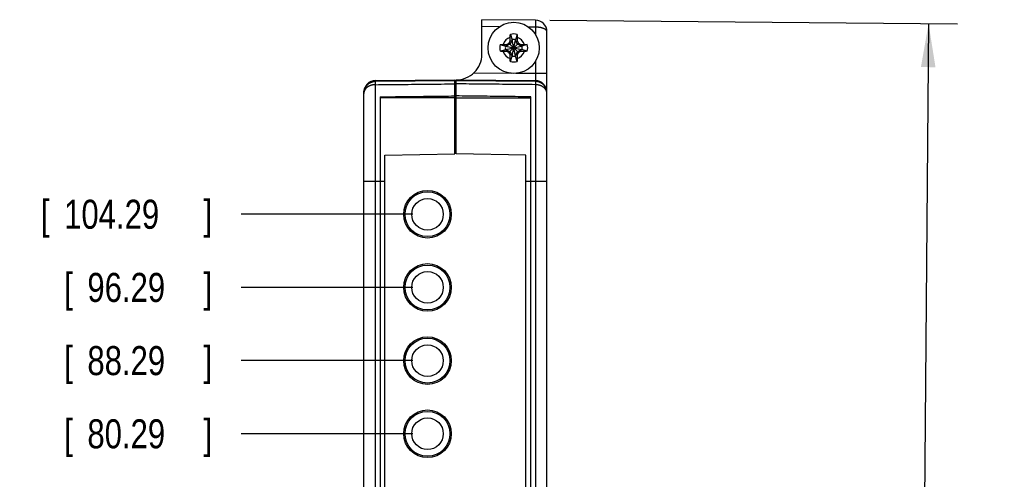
# Model space of a CAD drawing. Header units: inches. Extents: x 0 to 22, y 0 to 17.
# Tile 4 of 17: x 2.4 to 6.6, y 8.7 to 10.7. Entities that reach past the tile are written whole.
import ezdxf

# ---------------------------------------------------------------- set-up
doc = ezdxf.new("R2010")
doc.units = ezdxf.units.IN
doc.header["$LTSCALE"] = 1.21
doc.header["$MEASUREMENT"] = 0
doc.layers.get('0').update_dxf_attribs({"linetype": 'CONTINUOUS'})
doc.layers.add('DIMENSIONS', color=7, linetype='CONTINUOUS')
doc.styles.get("Standard").update_dxf_attribs({"font": 'txt', "width": 0.8})
doc.dimstyles.new('DIMSTYLE_1', dxfattribs={"dimtxt": 0.125, "dimasz": 0.1875, "dimexe": 0.18, "dimexo": 0.0625, "dimgap": 0.09, "dimtad": 0, "dimtih": 1, "dimtoh": 1, "dimdec": 3, "dimzin": 4, "dimdsep": 46, "dimtxsty": 'STANDARD', "dimblk": '_FILLED', "dimblk1": '_FILLED', "dimblk2": '_FILLED', "dimcen": 0.09, "dimadec": 0, "dimazin": 0, "dimtp": 0.01, "dimtm": 0.01, "dimtfac": 1, "dimtdec": 3, "dimtofl": 0, "dimtmove": 0, "dimatfit": 3, "dimldrblk": '_FILLED', "dimfxl": 1, "dimtolj": 1, "dimtzin": 4, "dimarcsym": 0})
doc.dimstyles.new('DIMSTYLE_2', dxfattribs={"dimtxt": 0.125, "dimasz": 0.1875, "dimexe": 0.18, "dimexo": 0.0625, "dimgap": 0.09, "dimtad": 0, "dimtih": 1, "dimtoh": 1, "dimdec": 3, "dimzin": 4, "dimdsep": 46, "dimtxsty": 'STANDARD', "dimblk": '_FILLED', "dimblk1": '_FILLED', "dimblk2": '_FILLED', "dimcen": 0.09, "dimadec": 0, "dimazin": 0, "dimtp": 0.01, "dimtm": 0.01, "dimtfac": 1, "dimtdec": 3, "dimtofl": 0, "dimtmove": 0, "dimatfit": 3, "dimldrblk": '_FILLED', "dimfxl": 1, "dimtolj": 1, "dimtzin": 4, "dimarcsym": 0})

# ---------------------------------------------------------------- blocks, each defined once
blk = doc.blocks.new('_FILLED')
at = {"color": 0, "linetype": 'BYBLOCK'}
blk.add_solid([(0, 0), (-1, 0.167), (-1, -0.167)], dxfattribs=at)
blk = doc.blocks.new('*D1')
at = {"layer": 'DIMENSIONS', "color": 2, "linetype": 'CONTINUOUS'}
for p, q in [((4.6746, 10.7186), (6.4292, 10.7033)), ((6.3042, 10.7043), (6.2851, 8.5177)), ((6.26, 5.6379), (6.2813, 8.0802)), ((4.2162, 5.6557), (6.3849, 5.6368))]:
    blk.add_line(p, q, dxfattribs=at)
at = {"layer": 'DIMENSIONS', "color": 2, "linetype": 'CONTINUOUS', "xscale": 0.1875, "yscale": 0.1875, "zscale": 0.1875}
for p, rotation in [((6.3042, 10.7043), 89.5), ((6.26, 5.6379), 269.5)]:
    blk.add_blockref('_FILLED', p, dxfattribs=dict(at, rotation=rotation))
at = {"layer": 'DIMENSIONS', "color": 2, "linetype": 'CONTINUOUS', "width": 0.8}
for s, p in [('5.067', (5.884, 8.3302)), ('[', (5.884, 8.1427)), ('128.69', (5.984, 8.1427)), (']', (6.584, 8.1427))]:
    blk.add_text(s, height=0.125, dxfattribs=at).set_placement(p)
blk = doc.blocks.new('*D11')
at = {"layer": 'DIMENSIONS', "color": 2, "linetype": 'CONTINUOUS'}
blk.add_line((4.0852, 8.9387), (3.3464, 8.9387), dxfattribs=at)
at = {"layer": 'DIMENSIONS', "color": 2, "linetype": 'CONTINUOUS', "width": 0.8}
for s, p in [('3.161', (1.9589, 8.8762)), ('[', (2.5839, 8.8762)), ('80.29', (2.6839, 8.8762)), (']', (3.1839, 8.8762))]:
    blk.add_text(s, height=0.125, dxfattribs=at).set_placement(p)
blk = doc.blocks.new('*D12')
at = {"layer": 'DIMENSIONS', "color": 2, "linetype": 'CONTINUOUS'}
blk.add_line((4.0852, 9.2537), (3.3464, 9.2537), dxfattribs=at)
at = {"layer": 'DIMENSIONS', "color": 2, "linetype": 'CONTINUOUS', "width": 0.8}
for s, p in [('[', (2.5839, 9.1912)), (']', (3.1839, 9.1912)), ('3.476', (1.9589, 9.1912)), ('88.29', (2.6839, 9.1912))]:
    blk.add_text(s, height=0.125, dxfattribs=at).set_placement(p)
blk = doc.blocks.new('*D13')
at = {"layer": 'DIMENSIONS', "color": 2, "linetype": 'CONTINUOUS'}
blk.add_line((4.0852, 9.5687), (3.3464, 9.5687), dxfattribs=at)
at = {"layer": 'DIMENSIONS', "color": 2, "linetype": 'CONTINUOUS', "width": 0.8}
for s, p in [('3.791', (1.9589, 9.5062)), ('[', (2.5839, 9.5062)), ('96.29', (2.6839, 9.5062)), (']', (3.1839, 9.5062))]:
    blk.add_text(s, height=0.125, dxfattribs=at).set_placement(p)
blk = doc.blocks.new('*D14')
at = {"layer": 'DIMENSIONS', "color": 2, "linetype": 'CONTINUOUS'}
blk.add_line((4.0852, 9.8837), (3.3464, 9.8837), dxfattribs=at)
at = {"layer": 'DIMENSIONS', "color": 2, "linetype": 'CONTINUOUS', "width": 0.8}
for s, p in [('4.106', (1.8589, 9.8212)), ('[', (2.4839, 9.8212)), ('104.29', (2.5839, 9.8212)), (']', (3.1839, 9.8212))]:
    blk.add_text(s, height=0.125, dxfattribs=at).set_placement(p)

msp = doc.modelspace()

# ---------------------------------------------------------------- linework, layer by layer
at = {"color": 7, "linetype": 'CONTINUOUS'}
for p, q in [((4.3817, 10.5721), (4.3817, 10.7211)), ((4.6121, 10.7191), (4.3817, 10.7211)), ((4.4562, 10.6905), (4.3817, 10.6911)), ((4.6121, 10.6891), (4.5828, 10.6894)), ((4.6121, 10.6891), (4.6121, 10.6582)), ((4.5042, 10.658), (4.5114, 10.6351)), ((4.5332, 10.658), (4.526, 10.6351)), ((4.6617, 5.9738), (4.6617, 10.6691)), ((4.4604, 10.6142), (4.4833, 10.607)), ((4.4833, 10.5924), (4.5541, 10.607)), ((4.4862, 10.607), (4.4833, 10.607)), ((4.4833, 10.607), (4.5541, 10.5924)), ((4.5022, 10.6162), (4.4862, 10.607)), ((4.4862, 10.607), (4.4897, 10.615)), ((4.4862, 10.5924), (4.5512, 10.607)), ((4.4862, 10.607), (4.5512, 10.5924)), ((4.4984, 10.5793), (4.539, 10.62)), ((4.539, 10.5793), (4.4984, 10.62)), ((4.5114, 10.6322), (4.5022, 10.6162)), ((4.5034, 10.6287), (4.5114, 10.6322)), ((4.5114, 10.5643), (4.526, 10.6351)), ((4.5114, 10.6351), (4.5114, 10.6322)), ((4.526, 10.5643), (4.5114, 10.6351)), ((4.5114, 10.5672), (4.526, 10.6322)), ((4.526, 10.5672), (4.5114, 10.6322)), ((4.526, 10.6322), (4.526, 10.6351)), ((4.5352, 10.6162), (4.526, 10.6322)), ((4.526, 10.6322), (4.534, 10.6287)), ((4.5512, 10.607), (4.5352, 10.6162)), ((4.5477, 10.615), (4.5512, 10.607)), ((4.5541, 10.607), (4.5512, 10.607)), ((4.577, 10.6142), (4.5541, 10.607)), ((4.4604, 10.5852), (4.4833, 10.5924)), ((4.4833, 10.5924), (4.4862, 10.5924)), ((4.4897, 10.5844), (4.4862, 10.5924)), ((4.4862, 10.5924), (4.5022, 10.5832)), ((4.5022, 10.5832), (4.5114, 10.5672)), ((4.5114, 10.5672), (4.5034, 10.5707)), ((4.5042, 10.5414), (4.5114, 10.5643)), ((4.5114, 10.5672), (4.5114, 10.5643)), ((4.526, 10.5672), (4.5352, 10.5832)), ((4.534, 10.5707), (4.526, 10.5672)), ((4.526, 10.5643), (4.526, 10.5672)), ((4.5332, 10.5414), (4.526, 10.5643)), ((4.5352, 10.5832), (4.5512, 10.5924)), ((4.5477, 10.5844), (4.5512, 10.5924)), ((4.5512, 10.5924), (4.5541, 10.5924)), ((4.577, 10.5852), (4.5541, 10.5924)), ((4.6121, 10.5412), (4.6121, 10.4891)), ((4.5074, 10.49), (4.3465, 10.4914)), ((4.6121, 10.4891), (4.5281, 10.4898)), ((4.6617, 10.4891), (4.6121, 10.4891)), ((3.8925, 10.4482), (3.8918, 10.4476)), ((4.2647, 10.4586), (3.9232, 10.4554)), ((3.9233, 10.4591), (4.2647, 10.4621)), ((3.9233, 5.9359), (3.9233, 10.4414)), ((4.2647, 10.1439), (4.2647, 10.4621)), ((4.2647, 10.4287), (4.2707, 10.4286)), ((4.2707, 10.4287), (4.2677, 10.4287)), ((4.2707, 10.1439), (4.2707, 10.4621)), ((4.2707, 10.4621), (4.6121, 10.4591)), ((4.6121, 10.4554), (4.2707, 10.4586)), ((4.6121, 10.4414), (4.6121, 5.9359)), ((3.8737, 10.4091), (3.8737, 10.409)), ((3.8737, 10.4036), (3.8737, 10.4091)), ((3.8737, 5.7082), (3.8737, 10.4036)), ((3.8741, 10.4154), (3.874, 10.4148)), ((3.8744, 10.4175), (3.8741, 10.4154)), ((3.8748, 10.4198), (3.8744, 10.4175)), ((3.8754, 10.422), (3.8748, 10.4198)), ((3.8759, 10.4238), (3.8754, 10.422)), ((3.876, 10.4241), (3.8759, 10.4238)), ((3.8759, 10.4238), (3.8759, 10.4238)), ((3.9437, 10.3891), (3.9437, 5.9882)), ((4.5917, 5.9882), (4.5917, 10.3891)), ((4.6617, 10.409), (4.6617, 10.4091)), ((4.2707, 10.2537), (4.2647, 10.2537)), ((4.2647, 10.1937), (4.2707, 10.1937)), ((3.9647, 10.1387), (4.2647, 10.1439)), ((3.9647, 6.2387), (3.9647, 10.1387)), ((4.5707, 10.1387), (4.2707, 10.1439)), ((4.5707, 6.2387), (4.5707, 10.1387)), ((3.8737, 10.0257), (3.9647, 10.0257)), ((4.5707, 10.0257), (4.6617, 10.0257))]:
    msp.add_line(p, q, dxfattribs=at)
for points in [[(3.9232, 10.4554), (3.9214, 10.4553), (3.9193, 10.4552), (3.9174, 10.455), (3.9154, 10.4547), (3.9135, 10.4543), (3.9115, 10.4538), (3.9096, 10.4533), (3.9077, 10.4527), (3.9058, 10.452), (3.904, 10.4512), (3.9021, 10.4503), (3.9003, 10.4494), (3.8985, 10.4484), (3.8968, 10.4473), (3.8951, 10.4461), (3.8935, 10.4449), (3.8919, 10.4436), (3.8903, 10.4422), (3.8888, 10.4408), (3.8874, 10.4392), (3.886, 10.4377), (3.8847, 10.436), (3.8834, 10.4343), (3.8822, 10.4326), (3.8811, 10.4308), (3.8801, 10.4289), (3.8791, 10.427), (3.8782, 10.425), (3.8773, 10.423), (3.8766, 10.421), (3.8759, 10.4189), (3.8753, 10.4168), (3.8748, 10.4147), (3.8744, 10.4125), (3.8741, 10.4103), (3.8739, 10.4081), (3.8737, 10.4059), (3.8737, 10.404)], [(3.8938, 10.4492), (3.8935, 10.4489), (3.893, 10.4486), (3.8925, 10.4482)], [(4.6617, 10.4037), (4.6616, 10.4057), (4.6615, 10.4079), (4.6613, 10.4101), (4.661, 10.4123), (4.6606, 10.4145), (4.6601, 10.4166), (4.6595, 10.4187), (4.6588, 10.4208), (4.6581, 10.4229), (4.6573, 10.4249), (4.6564, 10.4268), (4.6554, 10.4288), (4.6543, 10.4306), (4.6532, 10.4325), (4.652, 10.4342), (4.6508, 10.4359), (4.6494, 10.4376), (4.6481, 10.4392), (4.6466, 10.4407), (4.6451, 10.4421), (4.6436, 10.4435), (4.642, 10.4448), (4.6403, 10.4461), (4.6386, 10.4472), (4.6369, 10.4483), (4.6351, 10.4494), (4.6333, 10.4503), (4.6315, 10.4512), (4.6296, 10.4519), (4.6277, 10.4527), (4.6258, 10.4533), (4.6239, 10.4538), (4.6219, 10.4543), (4.62, 10.4547), (4.618, 10.455), (4.616, 10.4552), (4.614, 10.4553), (4.6121, 10.4554)]]:
    msp.add_lwpolyline(points, dxfattribs=at)
for centre, radius in [((4.5187, 10.5997), 0.1102), ((4.1477, 9.8837), 0.1025), ((4.1477, 9.8837), 0.0965), ((4.1477, 9.8837), 0.068), ((4.1477, 9.5687), 0.1025), ((4.1477, 9.5687), 0.0965), ((4.1477, 9.5687), 0.068), ((4.1477, 9.2537), 0.1025), ((4.1477, 9.2537), 0.0965), ((4.1477, 9.2537), 0.068), ((4.1477, 8.9387), 0.1025), ((4.1477, 8.9387), 0.0965), ((4.1477, 8.9387), 0.068)]:
    msp.add_circle(centre, radius, dxfattribs=at)
for centre, radius, start, end in [((4.6117, 10.6691), 0.05, 0, 89.4726), ((4.5187, 10.5997), 0.0483, 108.0064, 161.9936), ((4.5187, 10.5997), 0.0601, 76.0154, 103.9846), ((4.5187, 10.5997), 0.0483, 18.0064, 71.9936), ((4.5187, 10.5997), 0.0601, 166.0154, 193.9846), ((4.5187, 10.5997), 0.0361, 168.3738, 191.6262), ((4.5187, 10.5997), 0.0361, 78.3738, 101.6262), ((4.5187, 10.5997), 0.0361, 348.3738, 11.6262), ((4.5187, 10.5997), 0.0601, 346.0154, 13.9846), ((4.2717, 10.5721), 0.11, 269.4583, 360), ((4.5187, 10.5997), 0.0483, 198.0064, 251.9936), ((4.5187, 10.5997), 0.0361, 258.3738, 281.6262), ((4.5187, 10.5997), 0.0483, 288.0064, 341.9936), ((4.5187, 10.5997), 0.0601, 256.0154, 283.9846), ((3.9237, 10.4091), 0.05, 90.5, 180), ((4.6117, 10.4091), 0.05, 0, 89.5)]:
    msp.add_arc(centre, radius, start, end, dxfattribs=at)
for points, knots in [([(4.6121, 10.7191), (4.6121, 10.7191), (4.6122, 10.7191), (4.6122, 10.719), (4.6122, 10.7188), (4.6122, 10.7185), (4.6122, 10.7182), (4.6122, 10.7179), (4.6122, 10.7174), (4.6122, 10.717), (4.6122, 10.7164), (4.6123, 10.7159), (4.6123, 10.7152), (4.6123, 10.7145), (4.6123, 10.7137), (4.6123, 10.7129), (4.6123, 10.7121), (4.6123, 10.7113), (4.6123, 10.7105), (4.6123, 10.7096), (4.6123, 10.7087), (4.6123, 10.7077), (4.6123, 10.7067), (4.6123, 10.7056), (4.6123, 10.7045), (4.6123, 10.7035), (4.6123, 10.7025), (4.6123, 10.7016), (4.6123, 10.7007), (4.6123, 10.6997), (4.6123, 10.6987), (4.6123, 10.6977), (4.6123, 10.6965), (4.6123, 10.6953), (4.6123, 10.694), (4.6123, 10.6926), (4.6122, 10.6913), (4.6123, 10.6902), (4.6121, 10.6894), (4.6121, 10.6891)], [0, 0, 0, 0, 0.001642, 0.005088, 0.010847, 0.018894, 0.02914, 0.041401, 0.055433, 0.071157, 0.088642, 0.108107, 0.129849, 0.15385, 0.179614, 0.206484, 0.233702, 0.260811, 0.288133, 0.316288, 0.34616, 0.378648, 0.413799, 0.450232, 0.486466, 0.521412, 0.5542, 0.585172, 0.615272, 0.645739, 0.677893, 0.712862, 0.751445, 0.793326, 0.837735, 0.882907, 0.92653, 0.966339, 1, 1, 1, 1]), ([(4.6617, 10.6691), (4.6617, 10.6694), (4.6617, 10.67), (4.6615, 10.6709), (4.6613, 10.6718), (4.6609, 10.6727), (4.6605, 10.6736), (4.6599, 10.6744), (4.6593, 10.6753), (4.6586, 10.6761), (4.6577, 10.6769), (4.6568, 10.6777), (4.6558, 10.6785), (4.6548, 10.6793), (4.6536, 10.68), (4.6524, 10.6807), (4.6511, 10.6814), (4.6498, 10.6821), (4.6483, 10.6827), (4.6468, 10.6833), (4.6453, 10.6839), (4.6437, 10.6845), (4.642, 10.685), (4.6403, 10.6855), (4.6386, 10.686), (4.6368, 10.6864), (4.635, 10.6868), (4.6332, 10.6872), (4.6313, 10.6875), (4.6294, 10.6878), (4.6275, 10.6881), (4.6255, 10.6883), (4.6236, 10.6886), (4.6216, 10.6887), (4.6196, 10.6889), (4.6177, 10.689), (4.6158, 10.689), (4.6139, 10.6891), (4.6127, 10.6891), (4.6121, 10.6891)], [0, 0, 0, 0, 0.015528, 0.031599, 0.047827, 0.06439, 0.081453, 0.099163, 0.117645, 0.136992, 0.157255, 0.178464, 0.200614, 0.223678, 0.24762, 0.272427, 0.298081, 0.324572, 0.3519, 0.380069, 0.409078, 0.438855, 0.469279, 0.500213, 0.531606, 0.563471, 0.595834, 0.628693, 0.66203, 0.695833, 0.730044, 0.764546, 0.799216, 0.833888, 0.868348, 0.902388, 0.935809, 0.968414, 1, 1, 1, 1]), ([(4.5034, 10.6287), (4.5034, 10.6292), (4.5034, 10.6303), (4.5035, 10.6319), (4.5035, 10.6337), (4.5035, 10.6357), (4.5036, 10.6378), (4.5036, 10.6402), (4.5037, 10.6428), (4.5037, 10.6446), (4.5038, 10.6456)], [0, 0, 0, 0, 0.09198, 0.189892, 0.295352, 0.409971, 0.535336, 0.673456, 0.827316, 1, 1, 1, 1]), ([(4.5038, 10.6456), (4.5038, 10.6466), (4.5038, 10.6485), (4.5039, 10.6516), (4.504, 10.6548), (4.5041, 10.6569), (4.5042, 10.658)], [0, 0, 0, 0, 0.230122, 0.481149, 0.741523, 1, 1, 1, 1]), ([(4.5332, 10.658), (4.5332, 10.6569), (4.5333, 10.6548), (4.5334, 10.6517), (4.5335, 10.6486), (4.5336, 10.6466), (4.5336, 10.6456)], [0, 0, 0, 0, 0.251754, 0.510286, 0.763771, 1, 1, 1, 1]), ([(4.5336, 10.6456), (4.5336, 10.6446), (4.5337, 10.6428), (4.5338, 10.6402), (4.5338, 10.6378), (4.5338, 10.6357), (4.5339, 10.6337), (4.5339, 10.6319), (4.5339, 10.6303), (4.534, 10.6292), (4.534, 10.6287)], [0, 0, 0, 0, 0.172684, 0.326544, 0.464664, 0.590029, 0.704648, 0.810108, 0.90802, 1, 1, 1, 1]), ([(4.4604, 10.6142), (4.4614, 10.6142), (4.4635, 10.6143), (4.4667, 10.6144), (4.4698, 10.6145), (4.4718, 10.6146), (4.4728, 10.6146)], [0, 0, 0, 0, 0.251754, 0.510286, 0.763771, 1, 1, 1, 1]), ([(4.4728, 10.6146), (4.4737, 10.6146), (4.4756, 10.6147), (4.4782, 10.6147), (4.4805, 10.6148), (4.4827, 10.6148), (4.4846, 10.6149), (4.4864, 10.6149), (4.4881, 10.6149), (4.4892, 10.615), (4.4897, 10.615)], [0, 0, 0, 0, 0.172684, 0.326544, 0.464664, 0.590029, 0.704648, 0.810108, 0.90802, 1, 1, 1, 1]), ([(4.4897, 10.615), (4.4901, 10.6152), (4.4908, 10.6156), (4.4919, 10.6162), (4.493, 10.6169), (4.494, 10.6175), (4.4951, 10.6181), (4.4962, 10.6188), (4.4973, 10.6194), (4.498, 10.6198), (4.4984, 10.62)], [0, 0, 0, 0, 0.127311, 0.253288, 0.378295, 0.502694, 0.626829, 0.750942, 0.875259, 1, 1, 1, 1]), ([(4.4984, 10.62), (4.4986, 10.6204), (4.499, 10.6211), (4.4996, 10.6222), (4.5002, 10.6233), (4.5009, 10.6243), (4.5015, 10.6254), (4.5021, 10.6265), (4.5028, 10.6276), (4.5032, 10.6283), (4.5034, 10.6287)], [0, 0, 0, 0, 0.124746, 0.249067, 0.373183, 0.497319, 0.621718, 0.746723, 0.872695, 1, 1, 1, 1]), ([(4.534, 10.6287), (4.5342, 10.6283), (4.5346, 10.6276), (4.5353, 10.6265), (4.5359, 10.6254), (4.5365, 10.6243), (4.5371, 10.6233), (4.5378, 10.6222), (4.5384, 10.6211), (4.5388, 10.6204), (4.539, 10.62)], [0, 0, 0, 0, 0.127311, 0.253287, 0.378294, 0.502693, 0.626828, 0.750941, 0.875259, 1, 1, 1, 1]), ([(4.539, 10.62), (4.5394, 10.6198), (4.5401, 10.6194), (4.5412, 10.6188), (4.5423, 10.6181), (4.5433, 10.6175), (4.5444, 10.6169), (4.5455, 10.6162), (4.5466, 10.6156), (4.5473, 10.6152), (4.5477, 10.615)], [0, 0, 0, 0, 0.124746, 0.249067, 0.373182, 0.497318, 0.621717, 0.746722, 0.872694, 1, 1, 1, 1]), ([(4.5477, 10.615), (4.5482, 10.615), (4.5493, 10.6149), (4.551, 10.6149), (4.5527, 10.6149), (4.5547, 10.6148), (4.5568, 10.6148), (4.5592, 10.6147), (4.5618, 10.6147), (4.5637, 10.6146), (4.5646, 10.6146)], [0, 0, 0, 0, 0.09198, 0.189892, 0.295352, 0.409971, 0.535336, 0.673456, 0.827316, 1, 1, 1, 1]), ([(4.5646, 10.6146), (4.5656, 10.6146), (4.5676, 10.6145), (4.5706, 10.6144), (4.5738, 10.6143), (4.5759, 10.6142), (4.577, 10.6142)], [0, 0, 0, 0, 0.230122, 0.481149, 0.741523, 1, 1, 1, 1]), ([(4.4728, 10.5847), (4.4718, 10.5848), (4.4698, 10.5848), (4.4668, 10.5849), (4.4636, 10.585), (4.4615, 10.5851), (4.4604, 10.5852)], [0, 0, 0, 0, 0.230122, 0.481149, 0.741523, 1, 1, 1, 1]), ([(4.4897, 10.5844), (4.4892, 10.5844), (4.4881, 10.5844), (4.4864, 10.5845), (4.4846, 10.5845), (4.4827, 10.5845), (4.4805, 10.5846), (4.4782, 10.5846), (4.4756, 10.5847), (4.4737, 10.5847), (4.4728, 10.5847)], [0, 0, 0, 0, 0.09198, 0.189892, 0.295352, 0.409971, 0.535336, 0.673456, 0.827316, 1, 1, 1, 1]), ([(4.4984, 10.5793), (4.498, 10.5796), (4.4973, 10.58), (4.4962, 10.5806), (4.4951, 10.5812), (4.494, 10.5819), (4.493, 10.5825), (4.4919, 10.5831), (4.4908, 10.5838), (4.4901, 10.5842), (4.4897, 10.5844)], [0, 0, 0, 0, 0.124746, 0.249067, 0.373183, 0.497319, 0.621718, 0.746723, 0.872695, 1, 1, 1, 1]), ([(4.5034, 10.5707), (4.5032, 10.571), (4.5028, 10.5718), (4.5021, 10.5729), (4.5015, 10.574), (4.5009, 10.575), (4.5002, 10.5761), (4.4996, 10.5772), (4.499, 10.5783), (4.4986, 10.579), (4.4984, 10.5793)], [0, 0, 0, 0, 0.127311, 0.253288, 0.378295, 0.502694, 0.626829, 0.750942, 0.875259, 1, 1, 1, 1]), ([(4.5038, 10.5537), (4.5037, 10.5547), (4.5037, 10.5566), (4.5036, 10.5592), (4.5036, 10.5615), (4.5035, 10.5637), (4.5035, 10.5656), (4.5035, 10.5674), (4.5034, 10.5691), (4.5034, 10.5702), (4.5034, 10.5707)], [0, 0, 0, 0, 0.172684, 0.326544, 0.464664, 0.590029, 0.704648, 0.810108, 0.90802, 1, 1, 1, 1]), ([(4.5042, 10.5414), (4.5041, 10.5424), (4.504, 10.5445), (4.5039, 10.5477), (4.5038, 10.5508), (4.5038, 10.5528), (4.5038, 10.5537)], [0, 0, 0, 0, 0.251754, 0.510286, 0.763771, 1, 1, 1, 1]), ([(4.5336, 10.5537), (4.5336, 10.5528), (4.5335, 10.5508), (4.5334, 10.5478), (4.5333, 10.5446), (4.5332, 10.5425), (4.5332, 10.5414)], [0, 0, 0, 0, 0.230122, 0.481149, 0.741523, 1, 1, 1, 1]), ([(4.534, 10.5707), (4.534, 10.5702), (4.5339, 10.5691), (4.5339, 10.5674), (4.5339, 10.5656), (4.5338, 10.5637), (4.5338, 10.5615), (4.5338, 10.5592), (4.5337, 10.5566), (4.5336, 10.5547), (4.5336, 10.5537)], [0, 0, 0, 0, 0.09198, 0.189892, 0.295352, 0.409971, 0.535336, 0.673456, 0.827316, 1, 1, 1, 1]), ([(4.539, 10.5793), (4.5388, 10.579), (4.5384, 10.5783), (4.5378, 10.5772), (4.5371, 10.5761), (4.5365, 10.575), (4.5359, 10.574), (4.5353, 10.5729), (4.5346, 10.5718), (4.5342, 10.571), (4.534, 10.5707)], [0, 0, 0, 0, 0.124746, 0.249067, 0.373182, 0.497318, 0.621717, 0.746722, 0.872694, 1, 1, 1, 1]), ([(4.5477, 10.5844), (4.5473, 10.5842), (4.5466, 10.5838), (4.5455, 10.5831), (4.5444, 10.5825), (4.5433, 10.5819), (4.5423, 10.5812), (4.5412, 10.5806), (4.5401, 10.58), (4.5394, 10.5796), (4.539, 10.5793)], [0, 0, 0, 0, 0.127311, 0.253288, 0.378295, 0.502694, 0.626829, 0.750942, 0.875259, 1, 1, 1, 1]), ([(4.5646, 10.5847), (4.5637, 10.5847), (4.5618, 10.5847), (4.5592, 10.5846), (4.5568, 10.5846), (4.5547, 10.5845), (4.5527, 10.5845), (4.551, 10.5845), (4.5493, 10.5844), (4.5482, 10.5844), (4.5477, 10.5844)], [0, 0, 0, 0, 0.172684, 0.326545, 0.464664, 0.590029, 0.704648, 0.810108, 0.90802, 1, 1, 1, 1]), ([(4.577, 10.5852), (4.5759, 10.5851), (4.5738, 10.585), (4.5707, 10.5849), (4.5676, 10.5848), (4.5656, 10.5848), (4.5646, 10.5847)], [0, 0, 0, 0, 0.251754, 0.510286, 0.763771, 1, 1, 1, 1]), ([(4.6121, 10.4891), (4.6121, 10.4886), (4.6121, 10.4876), (4.6122, 10.4862), (4.6122, 10.4847), (4.6122, 10.4833), (4.6122, 10.4818), (4.6122, 10.4804), (4.6122, 10.479), (4.6123, 10.4776), (4.6123, 10.4763), (4.6123, 10.475), (4.6123, 10.4737), (4.6123, 10.4725), (4.6123, 10.4713), (4.6123, 10.4701), (4.6123, 10.469), (4.6123, 10.4679), (4.6123, 10.4669), (4.6123, 10.4659), (4.6123, 10.465), (4.6123, 10.4642), (4.6123, 10.4634), (4.6123, 10.4627), (4.6123, 10.462), (4.6123, 10.4614), (4.6122, 10.4609), (4.6122, 10.4604), (4.6122, 10.46), (4.6122, 10.4597), (4.6122, 10.4595), (4.6122, 10.4593), (4.6122, 10.4592), (4.6121, 10.4591), (4.6121, 10.4591)], [0, 0, 0, 0, 0.049081, 0.098017, 0.146699, 0.195014, 0.242848, 0.29009, 0.336637, 0.382392, 0.42725, 0.471089, 0.513787, 0.555238, 0.595361, 0.634074, 0.671278, 0.706863, 0.740732, 0.772811, 0.803029, 0.831312, 0.857579, 0.881757, 0.903794, 0.923653, 0.941295, 0.956678, 0.969763, 0.980518, 0.988919, 0.99495, 0.998613, 1, 1, 1, 1]), ([(3.8737, 10.406), (3.8737, 10.4067), (3.8737, 10.4081), (3.8739, 10.4102), (3.8741, 10.4122), (3.8744, 10.4143), (3.8748, 10.4163), (3.8753, 10.4184), (3.8758, 10.4204), (3.8765, 10.4224), (3.8772, 10.4243), (3.8781, 10.4262), (3.879, 10.4281), (3.88, 10.43), (3.881, 10.4318), (3.8822, 10.4335), (3.8834, 10.4352), (3.8847, 10.4369), (3.886, 10.4385), (3.8874, 10.44), (3.8889, 10.4415), (3.8905, 10.4429), (3.8921, 10.4443), (3.8937, 10.4456), (3.8955, 10.4468), (3.8972, 10.4479), (3.899, 10.449), (3.9009, 10.45), (3.9028, 10.4509), (3.9047, 10.4517), (3.9067, 10.4525), (3.9087, 10.4531), (3.9107, 10.4537), (3.9128, 10.4542), (3.9149, 10.4546), (3.9164, 10.4548), (3.9172, 10.4549), (3.9173, 10.455)], [0, 0, 0, 0, 0.029111, 0.058223, 0.087338, 0.116456, 0.14558, 0.17471, 0.203848, 0.232994, 0.26215, 0.291317, 0.320496, 0.349687, 0.378891, 0.408109, 0.437342, 0.466589, 0.495852, 0.525129, 0.554423, 0.583732, 0.613056, 0.642395, 0.67175, 0.701118, 0.730501, 0.759897, 0.789305, 0.818725, 0.848156, 0.877597, 0.907047, 0.936504, 0.965968, 0.995437, 1, 1, 1, 1]), ([(3.9232, 10.4414), (3.9226, 10.4414), (3.9212, 10.4414), (3.9192, 10.4413), (3.9172, 10.4411), (3.9153, 10.4409), (3.9133, 10.4406), (3.9113, 10.4402), (3.9094, 10.4398), (3.9075, 10.4394), (3.9056, 10.4388), (3.9037, 10.4382), (3.9019, 10.4376), (3.9001, 10.4369), (3.8983, 10.4361), (3.8965, 10.4353), (3.8949, 10.4344), (3.8932, 10.4335), (3.8916, 10.4325), (3.8901, 10.4315), (3.8886, 10.4304), (3.8871, 10.4293), (3.8858, 10.4281), (3.8844, 10.4269), (3.8832, 10.4257), (3.882, 10.4244), (3.8809, 10.4231), (3.8799, 10.4217), (3.8789, 10.4203), (3.878, 10.4189), (3.8772, 10.4174), (3.8765, 10.416), (3.8758, 10.4145), (3.8753, 10.413), (3.8748, 10.4114), (3.8744, 10.4099), (3.8741, 10.4083), (3.8739, 10.4067), (3.8737, 10.4053), (3.8737, 10.4044), (3.8737, 10.404)], [0, 0, 0, 0, 0.029391, 0.058718, 0.087956, 0.117112, 0.146191, 0.175204, 0.20416, 0.233069, 0.261918, 0.290666, 0.319271, 0.347695, 0.375916, 0.40394, 0.431766, 0.459395, 0.486811, 0.513995, 0.540928, 0.567592, 0.59398, 0.620101, 0.645974, 0.671594, 0.696954, 0.722047, 0.746863, 0.771399, 0.795651, 0.819624, 0.843359, 0.8669, 0.890288, 0.913566, 0.93678, 0.959972, 0.983189, 1, 1, 1, 1]), ([(3.9233, 10.4414), (3.9232, 10.4418), (3.9232, 10.4426), (3.9232, 10.4437), (3.9232, 10.4448), (3.9232, 10.4458), (3.9232, 10.4468), (3.9232, 10.4478), (3.9232, 10.4487), (3.9232, 10.4495), (3.9232, 10.4503), (3.9232, 10.4511), (3.9232, 10.4518), (3.9232, 10.4524), (3.9232, 10.453), (3.9232, 10.4535), (3.9232, 10.454), (3.9232, 10.4543), (3.9232, 10.4547), (3.9232, 10.4549), (3.9232, 10.4551), (3.9232, 10.4553), (3.9232, 10.4554), (3.9232, 10.4554), (3.9232, 10.4554), (3.9232, 10.4554)], [0, 0, 0, 0, 0.083283, 0.163837, 0.241555, 0.316265, 0.387803, 0.456011, 0.520742, 0.58186, 0.639234, 0.692741, 0.742265, 0.787699, 0.828942, 0.865902, 0.898497, 0.926658, 0.950322, 0.969439, 0.983969, 0.993881, 0.999159, 0.999908, 1, 1, 1, 1]), ([(3.9233, 10.4554), (3.9233, 10.4558), (3.9233, 10.4565), (3.9233, 10.4574), (3.9233, 10.4581), (3.9233, 10.4586), (3.9233, 10.4589), (3.9233, 10.4591), (3.9233, 10.4591)], [0, 0, 0, 0, 0.301434, 0.552684, 0.748278, 0.888087, 0.972015, 1, 1, 1, 1]), ([(3.9233, 10.4414), (3.9608, 10.4418), (4.0363, 10.4425), (4.1501, 10.4436), (4.2263, 10.4444), (4.2647, 10.4447)], [0, 0, 0, 0, 0.329762, 0.663114, 1, 1, 1, 1]), ([(4.6121, 10.4414), (4.5743, 10.4418), (4.4985, 10.4425), (4.3846, 10.4436), (4.3087, 10.4444), (4.2707, 10.4447)], [0, 0, 0, 0, 0.332719, 0.66605, 1, 1, 1, 1]), ([(4.6121, 10.4591), (4.6121, 10.4591), (4.6121, 10.4589), (4.6121, 10.4586), (4.6121, 10.4581), (4.6121, 10.4574), (4.6121, 10.4565), (4.6121, 10.4558), (4.6121, 10.4554)], [0, 0, 0, 0, 0.027985, 0.111913, 0.251723, 0.447318, 0.698569, 1, 1, 1, 1]), ([(4.6121, 10.4554), (4.6121, 10.4554), (4.6121, 10.4554), (4.6122, 10.4553), (4.6122, 10.4553), (4.6122, 10.4551), (4.6122, 10.4549), (4.6122, 10.4546), (4.6122, 10.4542), (4.6122, 10.4538), (4.6122, 10.4533), (4.6122, 10.4527), (4.6122, 10.4521), (4.6122, 10.4514), (4.6122, 10.4506), (4.6122, 10.4498), (4.6122, 10.4489), (4.6122, 10.448), (4.6122, 10.447), (4.6122, 10.446), (4.6121, 10.4449), (4.6121, 10.4438), (4.6121, 10.4426), (4.6121, 10.4418), (4.6121, 10.4414)], [0, 0, 0, 0, 0.000078, 0.001485, 0.007881, 0.019302, 0.035725, 0.057113, 0.083416, 0.114573, 0.15051, 0.191144, 0.236378, 0.286106, 0.340211, 0.398567, 0.461035, 0.527469, 0.597713, 0.671601, 0.748959, 0.829606, 0.913352, 1, 1, 1, 1]), ([(4.6617, 10.4037), (4.6617, 10.4042), (4.6617, 10.4052), (4.6615, 10.4068), (4.6613, 10.4084), (4.661, 10.41), (4.6606, 10.4116), (4.6601, 10.4132), (4.6595, 10.4147), (4.6588, 10.4162), (4.658, 10.4178), (4.6572, 10.4192), (4.6562, 10.4207), (4.6552, 10.4221), (4.6541, 10.4235), (4.6529, 10.4249), (4.6517, 10.4262), (4.6504, 10.4274), (4.649, 10.4287), (4.6476, 10.4298), (4.6461, 10.431), (4.6445, 10.4321), (4.6429, 10.4331), (4.6412, 10.4341), (4.6395, 10.435), (4.6377, 10.4358), (4.6359, 10.4366), (4.6341, 10.4374), (4.6322, 10.4381), (4.6303, 10.4387), (4.6283, 10.4392), (4.6264, 10.4397), (4.6244, 10.4402), (4.6224, 10.4405), (4.6203, 10.4409), (4.6183, 10.4411), (4.6162, 10.4413), (4.6142, 10.4414), (4.6128, 10.4414), (4.6121, 10.4414)], [0, 0, 0, 0, 0.021247, 0.044741, 0.06832, 0.09201, 0.115835, 0.139839, 0.164065, 0.188529, 0.213228, 0.238157, 0.263339, 0.288787, 0.314507, 0.340505, 0.366787, 0.39335, 0.420189, 0.447299, 0.474679, 0.502321, 0.530214, 0.558349, 0.586714, 0.615294, 0.644079, 0.673056, 0.70221, 0.731526, 0.760989, 0.790583, 0.820295, 0.850107, 0.879995, 0.909939, 0.939928, 0.969952, 1, 1, 1, 1]), ([(4.6617, 10.406), (4.6617, 10.4067), (4.6617, 10.4081), (4.6615, 10.4103), (4.6613, 10.4124), (4.661, 10.4145), (4.6605, 10.4166), (4.66, 10.4187), (4.6594, 10.4208), (4.6587, 10.4228), (4.6579, 10.4248), (4.6571, 10.4268), (4.6561, 10.4287), (4.6551, 10.4306), (4.654, 10.4324), (4.6528, 10.4342), (4.6515, 10.4359), (4.6501, 10.4376), (4.6487, 10.4392), (4.6472, 10.4408), (4.6456, 10.4423), (4.644, 10.4437), (4.6423, 10.445), (4.6406, 10.4463), (4.6388, 10.4475), (4.6369, 10.4486), (4.6351, 10.4497), (4.6331, 10.4506), (4.6311, 10.4515), (4.6291, 10.4523), (4.6271, 10.453), (4.625, 10.4536), (4.6229, 10.4541), (4.6208, 10.4546), (4.6192, 10.4548), (4.6184, 10.4549), (4.6183, 10.4549)], [0, 0, 0, 0, 0.029994, 0.059989, 0.089987, 0.119989, 0.149996, 0.180011, 0.210034, 0.240066, 0.270109, 0.300164, 0.330231, 0.360312, 0.390406, 0.420516, 0.450641, 0.480782, 0.510939, 0.541113, 0.571303, 0.601509, 0.631731, 0.66197, 0.692224, 0.722492, 0.752776, 0.783072, 0.813381, 0.843702, 0.874034, 0.904375, 0.934725, 0.965081, 0.995444, 1, 1, 1, 1]), ([(3.9437, 10.3891), (3.9793, 10.3896), (4.0505, 10.3904), (4.1575, 10.3917), (4.2289, 10.3925), (4.2647, 10.3929)], [0, 0, 0, 0, 0.332636, 0.665969, 1, 1, 1, 1]), ([(4.2647, 10.3854), (4.2291, 10.3852), (4.1578, 10.385), (4.0508, 10.3846), (3.9794, 10.3843), (3.9437, 10.3842)], [0, 0, 0, 0, 0.332622, 0.665955, 1, 1, 1, 1]), ([(4.5917, 10.3891), (4.5561, 10.3896), (4.4848, 10.3904), (4.3778, 10.3917), (4.3064, 10.3925), (4.2707, 10.3929)], [0, 0, 0, 0, 0.332636, 0.665969, 1, 1, 1, 1]), ([(4.2707, 10.3854), (4.3063, 10.3852), (4.3775, 10.385), (4.4845, 10.3846), (4.5559, 10.3843), (4.5917, 10.3842)], [0, 0, 0, 0, 0.332622, 0.665955, 1, 1, 1, 1])]:
    msp.add_open_spline(points, degree=3, knots=knots, dxfattribs=at)
for points in [[(3.9173, 10.455), (3.9176, 10.455), (3.9179, 10.455), (3.9182, 10.4551)], [(3.8737, 10.404), (3.8737, 10.4039), (3.8737, 10.4037), (3.8737, 10.4036)], [(4.2707, 10.4224), (4.2687, 10.4224), (4.2667, 10.4224), (4.2647, 10.4224)], [(4.6617, 10.4036), (4.6617, 10.4036), (4.6617, 10.4037), (4.6617, 10.4037)], [(4.6617, 10.4037), (4.6617, 10.4037), (4.6617, 10.4037), (4.6617, 10.4037)]]:
    msp.add_open_spline(points, degree=3, dxfattribs=at)

# ---------------------------------------------------------------- dimensions: what is measured, and where the dimension line sits
at = {"layer": 'DIMENSIONS', "color": 2, "linetype": 'CONTINUOUS'}
dim = msp.add_linear_dim(base=(6.3042, 10.7043), p1=(4.2162, 5.6557), p2=(4.6746, 10.7186), angle=89.5, dimstyle='DIMSTYLE_1', dxfattribs=at)
dim.commit()
dim.dimension.update_dxf_attribs({"geometry": '*D1', "text_midpoint": (6.284, 8.2989), "dimtype": 160})
for feature_location, picture, middle in [((4.0852, 9.8837), '*D14', (2.5714, 9.8837)), ((4.0852, 9.5687), '*D13', (2.6214, 9.5687)), ((4.0852, 9.2537), '*D12', (2.6214, 9.2537)), ((4.0852, 8.9387), '*D11', (2.6214, 8.9387))]:
    dim = msp.add_ordinate_dim(feature_location=feature_location, offset=(-0.7388, 0), dtype=0, origin=(4.1477, 5.7777), dimstyle='DIMSTYLE_2', dxfattribs=at)
    dim.commit()
    dim.dimension.update_dxf_attribs({"geometry": picture, "text_midpoint": middle})

doc.saveas('drawing.dxf')
